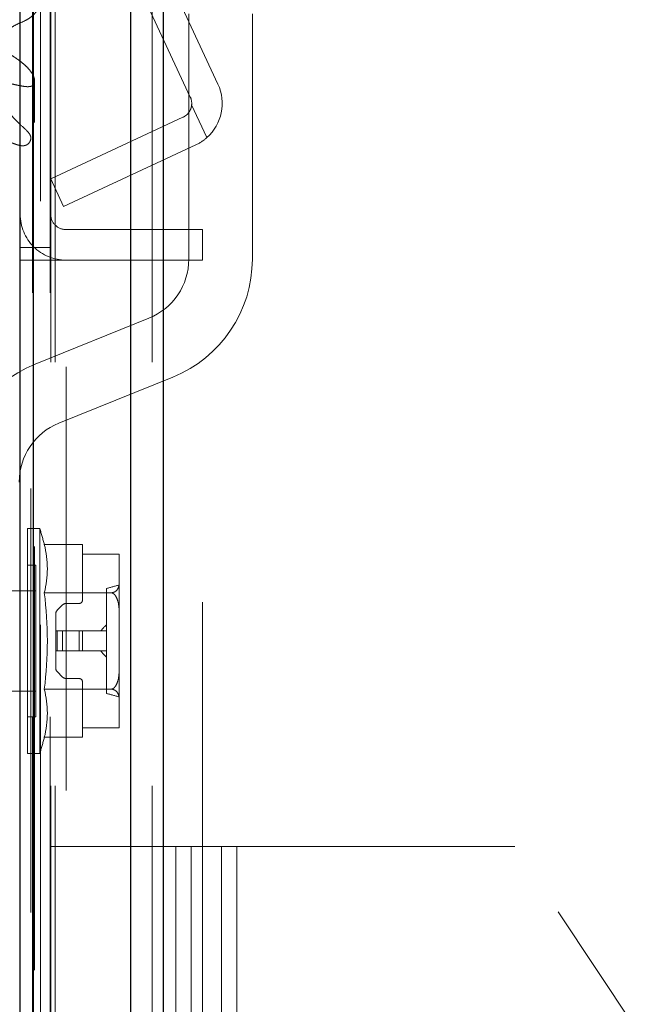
# Model space of a CAD drawing. Header units: inches. Extents: x 0.2 to 10.8, y 0.2 to 8.2.
# Tile 76 of 86: x 5.848 to 5.992, y 5.098 to 5.331. Entities that reach past the tile are written whole.
import ezdxf

# ---------------------------------------------------------------- set-up
doc = ezdxf.new("R2010")
doc.units = ezdxf.units.IN
doc.header["$MEASUREMENT"] = 0
doc.linetypes.add('HIDDEN', pattern=[0.07500000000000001, 0.05, -0.025])
doc.layers.add('DIMENSIONS', color=140, linetype='Continuous')
doc.layers.add('SLD-0', color=179, linetype='Continuous')
doc.styles.add('SLDTEXTSTYLE0', font='TXT', dxfattribs={"width": 0.7})
doc.dimstyles.new('SLDDIMSTYLE0', dxfattribs={"dimtxt": 0.0849609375, "dimasz": 0.13, "dimexe": 0, "dimexo": 0.0625, "dimgap": 0.021240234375, "dimtad": 0, "dimtih": 1, "dimtoh": 1, "dimlfac": 10, "dimrnd": 1e-09, "dimzin": 12, "dimdsep": 46, "dimtxsty": 'SLDTEXTSTYLE0', "dimsah": 1, "dimcen": 0.09, "dimadec": 0, "dimazin": 3, "dimtfac": 1, "dimtofl": 0, "dimtmove": 0, "dimatfit": 3, "dimfxl": 0, "dimfrac": 2, "dimtolj": 1, "dimtzin": 12, "dimarcsym": 0})
doc.dimstyles.new('SLDDIMSTYLE4', dxfattribs={"dimtxt": 0.0849609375, "dimasz": 0.13, "dimexe": 0, "dimexo": 0.0625, "dimgap": 0.021240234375, "dimtad": 0, "dimtih": 1, "dimtoh": 1, "dimdec": 4, "dimlfac": 10, "dimzin": 12, "dimdsep": 46, "dimtxsty": 'SLDTEXTSTYLE0', "dimsah": 1, "dimcen": 0.09, "dimadec": 0, "dimazin": 3, "dimtfac": 1, "dimtdec": 0, "dimtofl": 0, "dimtmove": 0, "dimatfit": 3, "dimfxl": 0, "dimfrac": 2, "dimtolj": 1, "dimtzin": 12, "dimarcsym": 0})

# ---------------------------------------------------------------- blocks, each defined once
blk = doc.blocks.new('_D_13')
at = {"layer": 'DIMENSIONS'}
blk.add_line((6.539681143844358, 5.745346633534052), (5.783343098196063, 5.745346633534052), dxfattribs=at)
for radius, start, end in [(0.7296104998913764, 160.6112118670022, 180), (0.7296104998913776, 205.0000000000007, 224.3887881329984)]:
    blk.add_arc((6.63795359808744, 5.745346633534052), radius, start, end, dxfattribs=at)
for points in [[(5.908343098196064, 5.745346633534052), (5.939711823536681, 5.873080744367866), (5.899867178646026, 5.876602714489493)], [(5.976701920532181, 5.436999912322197), (6.024491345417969, 5.314459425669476), (6.059114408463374, 5.33449048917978)]]:
    blk.add_solid(points, dxfattribs=at)
at = {"layer": 'DIMENSIONS', "insert": (5.821382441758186, 5.643964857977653), "char_height": 0.08333333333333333, "attachment_point": 1, "style": 'SLDTEXTSTYLE0'}
blk.add_mtext('25°', dxfattribs=at)
blk = doc.blocks.new('_D_18')
at = {"layer": 'DIMENSIONS'}
for p, q in [((5.834896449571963, 5.135547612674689), (5.365879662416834, 5.135547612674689)), ((5.490879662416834, 5.135547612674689), (5.490879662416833, 4.433737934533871)), ((5.329305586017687, 4.279686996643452), (5.300775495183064, 4.279686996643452)), ((5.300775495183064, 4.279686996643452), (5.300775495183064, 4.144656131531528)), ((5.652453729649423, 4.279686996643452), (5.680983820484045, 4.279686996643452)), ((5.680983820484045, 4.279686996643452), (5.680983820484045, 4.144656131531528)), ((5.300775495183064, 4.144656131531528), (5.329305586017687, 4.144656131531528)), ((5.680983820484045, 4.144656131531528), (5.652453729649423, 4.144656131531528)), ((5.490879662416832, 3.287147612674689), (5.490879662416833, 4.125636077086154)), ((5.834896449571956, 3.287147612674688), (5.365879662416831, 3.287147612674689))]:
    blk.add_line(p, q, dxfattribs=at)
for points in [[(5.490879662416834, 5.135547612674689), (5.470879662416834, 5.005547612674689), (5.510879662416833, 5.005547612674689)], [(5.490879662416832, 3.287147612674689), (5.510879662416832, 3.417147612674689), (5.470879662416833, 3.417147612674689)]]:
    blk.add_solid(points, dxfattribs=at)
at = {"layer": 'DIMENSIONS', "char_height": 0.08333333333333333, "attachment_point": 1, "style": 'SLDTEXTSTYLE0'}
for s, insert in [('18.48', (5.329305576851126, 4.406129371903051)), ('469.5', (5.329305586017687, 4.252078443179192))]:
    blk.add_mtext(s, dxfattribs=dict(at, insert=insert))
blk = doc.blocks.new('_D_19')
at = {"layer": 'DIMENSIONS'}
for p, q in [((5.798196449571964, 5.273847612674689), (4.896013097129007, 5.273847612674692)), ((5.021013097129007, 5.273847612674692), (5.021013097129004, 4.489293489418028)), ((4.859439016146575, 4.35916230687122), (4.830908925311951, 4.35916230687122)), ((4.830908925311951, 4.35916230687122), (4.830908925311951, 4.224131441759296)), ((5.18258715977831, 4.35916230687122), (5.211117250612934, 4.35916230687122)), ((5.211117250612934, 4.35916230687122), (5.211117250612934, 4.224131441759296)), ((4.830908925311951, 4.224131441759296), (4.859439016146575, 4.224131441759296)), ((5.211117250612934, 4.224131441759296), (5.18258715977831, 4.224131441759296)), ((5.021013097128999, 3.148747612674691), (5.021013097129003, 4.070080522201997)), ((5.798196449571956, 3.148747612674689), (4.896013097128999, 3.148747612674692))]:
    blk.add_line(p, q, dxfattribs=at)
for points in [[(5.021013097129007, 5.273847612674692), (5.001013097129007, 5.143847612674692), (5.041013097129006, 5.143847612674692)], [(5.021013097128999, 3.148747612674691), (5.041013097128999, 3.278747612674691), (5.001013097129, 3.278747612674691)]]:
    blk.add_solid(points, dxfattribs=at)
at = {"layer": 'DIMENSIONS', "char_height": 0.08333333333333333, "attachment_point": 1, "style": 'SLDTEXTSTYLE0'}
for s, insert in [('21.25', (4.859439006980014, 4.485604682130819)), ('539.8', (4.859439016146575, 4.33155375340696)), ('OPENING', (4.758976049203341, 4.177502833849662))]:
    blk.add_mtext(s, dxfattribs=dict(at, insert=insert))

msp = doc.modelspace()

# ---------------------------------------------------------------- linework, layer by layer
at = {"layer": 'SLD-0', "linetype": 'Continuous', "lineweight": 25}
for p, q in [((5.881887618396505, 5.384842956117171), (5.881887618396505, 3.049847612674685)), ((5.874250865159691, 3.049847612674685), (5.87425086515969, 5.383426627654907)), ((5.848196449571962, 3.049847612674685), (5.848196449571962, 5.372347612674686)), ((5.851359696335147, 3.049847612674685), (5.851359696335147, 5.372658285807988))]:
    msp.add_line(p, q, dxfattribs=at)
at = {"layer": 'SLD-0', "linetype": 'HIDDEN', "lineweight": 18}
for p, q in [((5.881887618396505, 5.384842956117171), (5.881887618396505, 3.049847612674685)), ((5.881887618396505, 3.049847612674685), (5.881887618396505, 5.384842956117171)), ((5.881887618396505, 3.049847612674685), (5.881887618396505, 5.384842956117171)), ((5.874250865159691, 3.049847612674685), (5.874250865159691, 5.383426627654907)), ((5.879342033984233, 3.049847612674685), (5.879342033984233, 5.383426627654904)), ((5.879342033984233, 3.049847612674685), (5.879342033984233, 5.383426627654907)), ((5.851359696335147, 3.049847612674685), (5.851359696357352, 5.372658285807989)), ((5.855396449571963, 3.049847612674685), (5.855396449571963, 5.372347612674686)), ((5.85645086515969, 3.049847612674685), (5.85645086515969, 5.372658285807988)), ((5.85645086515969, 3.049847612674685), (5.85645086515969, 5.372658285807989)), ((5.894840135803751, 5.315411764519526), (5.870497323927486, 5.367615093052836)), ((5.888314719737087, 5.312368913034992), (5.863971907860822, 5.364572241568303)), ((5.851054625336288, 3.066208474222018), (5.851054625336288, 5.356467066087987)), ((5.887949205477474, 5.274117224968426), (5.887949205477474, 5.332032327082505)), ((5.902949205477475, 5.332032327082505), (5.902949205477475, 5.274117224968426)), ((5.888635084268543, 5.310498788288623), (5.892233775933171, 5.302781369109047)), ((5.892233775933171, 5.302781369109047), (5.888635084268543, 5.310498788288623)), ((5.85539644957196, 5.293046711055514), (5.886573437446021, 5.307584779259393)), ((5.850708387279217, 5.302646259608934), (5.850708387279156, 5.30268430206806)), ((5.850708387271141, 3.119991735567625), (5.850708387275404, 5.3026421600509)), ((5.889616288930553, 5.30105936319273), (5.858439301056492, 5.286521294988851)), ((5.858439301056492, 5.286521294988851), (5.85539644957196, 5.293046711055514)), ((5.891196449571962, 5.281089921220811), (5.858996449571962, 5.281089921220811)), ((5.891196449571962, 5.281089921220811), (5.891196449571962, 5.273889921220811)), ((5.855396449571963, 5.276847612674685), (5.848196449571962, 5.276847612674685)), ((5.848196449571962, 5.273847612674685), (5.855396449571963, 5.273847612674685)), ((5.855396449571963, 5.273847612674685), (5.858996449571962, 5.273847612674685)), ((5.891196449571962, 5.273889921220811), (5.858996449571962, 5.273889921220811)), ((5.858996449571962, 3.148747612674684), (5.858996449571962, 5.273847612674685)), ((5.858996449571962, 3.148747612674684), (5.858996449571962, 5.273847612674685)), ((5.891196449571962, 5.273847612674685), (5.858996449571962, 5.273847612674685)), ((5.858996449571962, 3.148747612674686), (5.858996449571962, 5.273847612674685)), ((5.858996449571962, 3.148747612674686), (5.858996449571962, 5.273847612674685)), ((5.891196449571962, 4.893197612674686), (5.891196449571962, 5.273847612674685)), ((5.851701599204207, 5.249344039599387), (5.878573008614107, 5.260211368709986)), ((5.884196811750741, 5.246305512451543), (5.857325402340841, 5.235438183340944)), ((5.849878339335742, 5.184034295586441), (5.849878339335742, 5.210609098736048)), ((5.852808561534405, 5.210609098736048), (5.849878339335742, 5.210609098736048)), ((5.852808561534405, 5.184034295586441), (5.852808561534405, 5.210609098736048)), ((5.853875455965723, 5.206764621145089), (5.862870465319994, 5.206764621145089)), ((5.862870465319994, 5.206764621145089), (5.862870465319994, 5.204491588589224)), ((5.862870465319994, 5.204491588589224), (5.871530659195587, 5.204491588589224)), ((5.862870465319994, 5.204491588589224), (5.862870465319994, 5.193679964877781)), ((5.871531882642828, 5.20438407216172), (5.871531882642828, 5.204420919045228)), ((5.871531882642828, 5.197780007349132), (5.871531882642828, 5.20438407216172)), ((5.85184684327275, 5.201947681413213), (5.849878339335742, 5.201947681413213)), ((5.85184684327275, 5.184034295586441), (5.85184684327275, 5.201947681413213)), ((5.871531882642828, 5.19063836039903), (5.871531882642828, 5.197780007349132)), ((5.85184684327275, 5.195845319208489), (5.812923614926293, 5.195845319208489)), ((5.853875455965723, 5.195399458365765), (5.869639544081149, 5.195399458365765)), ((5.868579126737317, 5.17165304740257), (5.868579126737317, 5.196415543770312)), ((5.858193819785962, 5.192546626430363), (5.856917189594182, 5.191269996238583)), ((5.862083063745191, 5.192892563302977), (5.859028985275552, 5.192892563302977)), ((5.856571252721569, 5.190434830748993), (5.856571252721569, 5.186396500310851)), ((5.871531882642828, 5.177430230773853), (5.871531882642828, 5.19063836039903)), ((5.856571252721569, 5.181672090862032), (5.856571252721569, 5.186396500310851)), ((5.856571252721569, 5.186396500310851), (5.856917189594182, 5.186396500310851)), ((5.856917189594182, 5.186396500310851), (5.858193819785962, 5.186396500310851)), ((5.856917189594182, 5.181672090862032), (5.856917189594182, 5.186396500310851)), ((5.856917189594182, 5.181672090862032), (5.856917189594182, 5.186396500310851)), ((5.858193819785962, 5.186396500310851), (5.859028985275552, 5.186396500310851)), ((5.858193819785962, 5.181672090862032), (5.858193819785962, 5.186396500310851)), ((5.858193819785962, 5.181672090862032), (5.858193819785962, 5.186396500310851)), ((5.859028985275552, 5.186396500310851), (5.862083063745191, 5.186396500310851)), ((5.859028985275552, 5.181672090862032), (5.859028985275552, 5.186396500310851)), ((5.859028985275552, 5.181672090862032), (5.859028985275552, 5.186396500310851)), ((5.862083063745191, 5.181672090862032), (5.862083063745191, 5.186396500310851)), ((5.862083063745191, 5.186396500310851), (5.862870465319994, 5.186396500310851)), ((5.862083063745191, 5.181672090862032), (5.862083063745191, 5.186396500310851)), ((5.862870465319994, 5.186396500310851), (5.868579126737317, 5.186396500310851)), ((5.862870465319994, 5.181672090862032), (5.862870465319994, 5.186396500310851)), ((5.849878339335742, 5.157459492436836), (5.849878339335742, 5.184034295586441)), ((5.85184684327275, 5.16612090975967), (5.85184684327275, 5.184034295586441)), ((5.852808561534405, 5.157459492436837), (5.852808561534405, 5.184034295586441)), ((5.856571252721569, 5.181672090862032), (5.856917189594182, 5.181672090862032)), ((5.856571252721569, 5.181672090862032), (5.856571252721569, 5.17763376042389)), ((5.856917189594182, 5.181672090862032), (5.858193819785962, 5.181672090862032)), ((5.858193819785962, 5.181672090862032), (5.859028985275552, 5.181672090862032)), ((5.859028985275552, 5.181672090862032), (5.862083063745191, 5.181672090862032)), ((5.862083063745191, 5.181672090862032), (5.862870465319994, 5.181672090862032)), ((5.862870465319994, 5.181672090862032), (5.868579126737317, 5.181672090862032)), ((5.856917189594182, 5.1767985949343), (5.858193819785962, 5.175521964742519)), ((5.871531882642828, 5.170288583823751), (5.871531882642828, 5.177430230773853)), ((5.859028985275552, 5.175176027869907), (5.862083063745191, 5.175176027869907)), ((5.862870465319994, 5.174388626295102), (5.862870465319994, 5.16357700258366)), ((5.812923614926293, 5.172223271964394), (5.85184684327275, 5.172223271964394)), ((5.853875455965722, 5.172669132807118), (5.869639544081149, 5.172669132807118)), ((5.871531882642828, 5.163684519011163), (5.871531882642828, 5.170288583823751)), ((5.849878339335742, 5.16612090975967), (5.85184684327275, 5.16612090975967)), ((5.871530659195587, 5.16357700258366), (5.862870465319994, 5.16357700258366)), ((5.862870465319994, 5.16357700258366), (5.862870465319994, 5.161303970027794)), ((5.871531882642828, 5.163647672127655), (5.871531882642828, 5.163684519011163)), ((5.853875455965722, 5.161303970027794), (5.862870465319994, 5.161303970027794)), ((5.849878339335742, 5.157459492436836), (5.852808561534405, 5.157459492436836)), ((5.884896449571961, 5.135547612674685), (5.855396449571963, 5.135547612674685)), ((5.884896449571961, 4.473347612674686), (5.884896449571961, 5.135547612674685)), ((5.884896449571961, 4.473347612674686), (5.884896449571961, 5.135547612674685)), ((5.888496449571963, 5.135547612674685), (5.884896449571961, 5.135547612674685)), ((5.888496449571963, 4.473347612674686), (5.888496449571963, 5.135547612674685)), ((5.899296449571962, 5.135547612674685), (5.888496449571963, 5.135547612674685)), ((5.895696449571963, 4.473347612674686), (5.895696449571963, 5.135547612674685)), ((5.899296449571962, 4.473347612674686), (5.899296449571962, 5.135547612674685)), ((5.964846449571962, 5.135547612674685), (5.899296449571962, 5.135547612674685)), ((5.899296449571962, 4.473347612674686), (5.899296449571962, 5.135547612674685)), ((6.030396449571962, 5.036860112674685), (5.964846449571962, 5.135547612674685))]:
    msp.add_line(p, q, dxfattribs=at)
at = {"layer": 'SLD-0', "linetype": 'HIDDEN', "lineweight": 18, "flags": 128}
for points in [[(5.855263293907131, 3.066136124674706), (5.855263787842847, 4.202272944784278), (5.85526329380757, 5.356534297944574)], [(5.852983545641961, 3.087791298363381), (5.852983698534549, 4.193200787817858), (5.852983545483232, 5.334886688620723)], [(5.852983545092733, 3.087804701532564), (5.852983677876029, 4.164999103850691), (5.85298354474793, 5.334857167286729)], [(5.851578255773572, 3.1063373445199), (5.85157909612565, 4.235135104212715), (5.851578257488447, 5.316337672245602)], [(5.851578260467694, 3.106357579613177), (5.851579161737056, 4.193200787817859), (5.851578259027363, 5.316338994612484)]]:
    msp.add_lwpolyline(points, dxfattribs=at)
at = {"layer": 'SLD-0', "linetype": 'HIDDEN', "lineweight": 18}
for centre, radius, start, end in [((5.885052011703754, 5.310847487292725), 0.01080000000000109, 311.6806506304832, 25.00000000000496), ((5.885052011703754, 5.310847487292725), 0.003600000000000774, 354.4415682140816, 24.99999999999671), ((5.858996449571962, 5.284689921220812), 0.01080000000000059, 180, 270.0000000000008), ((5.858996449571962, 5.284689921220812), 0.003600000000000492, 180, 270.0000000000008), ((5.872949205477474, 5.274117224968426), 0.01499999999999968, 292.0193813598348, 0), ((5.872949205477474, 5.274117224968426), 0.03000000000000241, 292.0193813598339, 0), ((5.862949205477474, 5.221532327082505), 0.03000000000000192, 112.0193813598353, 180), ((5.862949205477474, 5.221532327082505), 0.01499999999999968, 112.0193813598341, 180), ((5.764508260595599, 5.184034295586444), 0.09221259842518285, 14.27044514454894, 16.7496602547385), ((5.831758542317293, 5.201082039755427), 0.02283527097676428, 345.5904657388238, 14.40953426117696), ((5.866882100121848, 5.204384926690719), 0.004649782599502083, 359.9894702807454, 1.314429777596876), ((5.869490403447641, 5.204420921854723), 0.002041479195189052, 359.999921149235, 1.983715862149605), ((5.866882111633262, 5.20438492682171), 0.004649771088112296, 359.9894686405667, 1.314431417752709), ((6.438206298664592, 3.160589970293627), 2.114015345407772, 105.5486179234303, 105.6317027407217), ((5.764508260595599, 5.184034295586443), 0.09008697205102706, 352.7523851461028, 7.247614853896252), ((5.859028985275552, 5.191711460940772), 0.001181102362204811, 90, 135), ((5.862083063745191, 5.193679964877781), 0.0007874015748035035, 270.0000000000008, 0), ((5.857752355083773, 5.190434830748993), 0.001181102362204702, 135, 180), ((5.857752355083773, 5.17763376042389), 0.001181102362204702, 180, 225.0000000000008), ((5.859028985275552, 5.17635713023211), 0.001181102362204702, 225.0000000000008, 270.0000000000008), ((5.862083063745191, 5.174388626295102), 0.0007874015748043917, 0, 90), ((5.831758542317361, 5.166986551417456), 0.02283527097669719, 345.5904657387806, 14.40953426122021), ((6.438205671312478, 7.207476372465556), 2.114013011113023, 254.3682972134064, 254.4513821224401), ((5.866882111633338, 5.163683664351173), 0.004649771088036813, 358.6855685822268, 0.01053135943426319), ((5.866882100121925, 5.163683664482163), 0.004649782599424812, 358.685570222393, 0.01052971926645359), ((5.86949035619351, 5.163647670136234), 0.002041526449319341, 358.0163070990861, 5.588956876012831e-05), ((5.764508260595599, 5.184034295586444), 0.09221259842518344, 343.2503397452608, 345.729554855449)]:
    msp.add_arc(centre, radius, start, end, dxfattribs=at)
for points, knots in [([(5.851054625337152, 5.356467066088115), (5.851420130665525, 5.356619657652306), (5.852090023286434, 5.356899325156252), (5.853031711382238, 5.357235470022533), (5.853807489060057, 5.357479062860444), (5.854380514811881, 5.357583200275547), (5.854783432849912, 5.357590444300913), (5.855050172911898, 5.357540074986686), (5.855235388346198, 5.357377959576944), (5.855320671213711, 5.357144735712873), (5.855336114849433, 5.356858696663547), (5.855273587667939, 5.356539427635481), (5.855162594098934, 5.356207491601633), (5.854929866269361, 5.355530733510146), (5.854491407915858, 5.354567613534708), (5.85382463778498, 5.353365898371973), (5.853120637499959, 5.352247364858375), (5.85233744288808, 5.35122263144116), (5.851389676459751, 5.350229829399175), (5.850520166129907, 5.34936261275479), (5.849803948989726, 5.348544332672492), (5.849262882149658, 5.34783470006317), (5.848629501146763, 5.346801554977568), (5.847937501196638, 5.344946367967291), (5.847704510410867, 5.342930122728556), (5.847400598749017, 5.341088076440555), (5.847221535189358, 5.33987994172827), (5.847118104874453, 5.338606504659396), (5.847185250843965, 5.337501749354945), (5.847497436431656, 5.336640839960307), (5.84797380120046, 5.336244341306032), (5.848504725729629, 5.336039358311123), (5.849086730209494, 5.335989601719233), (5.84983132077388, 5.336045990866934), (5.850578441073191, 5.336121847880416), (5.851169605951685, 5.336168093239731), (5.851552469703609, 5.336177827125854), (5.851833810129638, 5.336164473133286), (5.852115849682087, 5.33611167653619), (5.852392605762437, 5.336015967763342), (5.852678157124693, 5.335857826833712), (5.852913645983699, 5.335557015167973), (5.852987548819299, 5.335162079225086), (5.852988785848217, 5.334759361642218), (5.852928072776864, 5.33437241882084), (5.852782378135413, 5.333858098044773), (5.852472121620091, 5.333180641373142), (5.851957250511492, 5.332412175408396), (5.851282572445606, 5.331683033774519), (5.850498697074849, 5.331045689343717), (5.849325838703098, 5.330332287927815), (5.847823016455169, 5.329724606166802), (5.846296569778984, 5.328943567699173), (5.845038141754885, 5.328114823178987), (5.843994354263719, 5.327197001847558), (5.843386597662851, 5.326351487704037), (5.843117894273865, 5.325690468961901), (5.84301938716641, 5.325249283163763), (5.843014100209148, 5.32480082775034), (5.843122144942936, 5.324349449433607), (5.843288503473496, 5.324031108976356), (5.843493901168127, 5.323771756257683), (5.843729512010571, 5.323548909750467), (5.844125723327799, 5.323297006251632), (5.844649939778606, 5.323044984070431), (5.84520482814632, 5.322781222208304), (5.84583478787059, 5.322424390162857), (5.846539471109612, 5.321974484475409), (5.847351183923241, 5.321434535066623), (5.848265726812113, 5.320770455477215), (5.84921989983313, 5.319985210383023), (5.850144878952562, 5.319084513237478), (5.850863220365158, 5.318192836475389), (5.851390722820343, 5.317273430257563), (5.851581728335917, 5.316541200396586), (5.851592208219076, 5.315973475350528), (5.851529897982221, 5.315569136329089), (5.851257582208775, 5.315077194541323), (5.850646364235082, 5.314851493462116), (5.849998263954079, 5.314786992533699), (5.849254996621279, 5.314846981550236), (5.848312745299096, 5.314997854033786), (5.847228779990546, 5.315232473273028), (5.846136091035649, 5.315477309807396), (5.845162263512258, 5.315646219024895), (5.844411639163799, 5.315720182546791), (5.843879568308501, 5.315667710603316), (5.843514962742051, 5.315561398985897), (5.843231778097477, 5.315389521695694), (5.843042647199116, 5.315069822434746), (5.842983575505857, 5.314676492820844), (5.843035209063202, 5.314275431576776), (5.843121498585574, 5.313885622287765), (5.843251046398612, 5.313426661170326), (5.84343713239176, 5.31288850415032), (5.843667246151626, 5.312291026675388), (5.84387371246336, 5.311804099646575), (5.844020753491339, 5.311477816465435), (5.844098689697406, 5.311310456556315), (5.844139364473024, 5.311224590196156), (5.844159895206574, 5.311181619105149), (5.844170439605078, 5.311159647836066), (5.844175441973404, 5.31114924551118), (5.844178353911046, 5.311143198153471), (5.844179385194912, 5.311141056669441), (5.844181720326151, 5.311136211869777), (5.844180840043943, 5.311138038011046), (5.84417964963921, 5.311140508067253), (5.844181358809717, 5.311136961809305), (5.844181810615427, 5.311136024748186), (5.844182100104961, 5.311135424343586), (5.844182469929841, 5.31113465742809), (5.844182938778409, 5.311133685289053), (5.844183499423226, 5.311132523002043), (5.844184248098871, 5.311130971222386), (5.844185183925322, 5.311129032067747), (5.844186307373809, 5.311126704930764), (5.844187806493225, 5.31112360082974), (5.84418968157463, 5.311119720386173), (5.844191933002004, 5.311115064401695), (5.84419493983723, 5.311108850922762), (5.844198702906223, 5.31110108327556), (5.844203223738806, 5.311091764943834), (5.844208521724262, 5.311080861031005), (5.844214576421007, 5.311068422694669), (5.844221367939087, 5.311054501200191), (5.844228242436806, 5.311040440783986), (5.844251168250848, 5.310993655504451), (5.84430883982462, 5.31087713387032), (5.844438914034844, 5.31062127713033), (5.844701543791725, 5.310131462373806), (5.845115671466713, 5.309435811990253), (5.845666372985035, 5.308639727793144), (5.846412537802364, 5.307694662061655), (5.847593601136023, 5.306415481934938), (5.848889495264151, 5.305264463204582), (5.849917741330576, 5.304279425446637), (5.85043071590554, 5.303648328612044), (5.850749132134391, 5.302941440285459), (5.850672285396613, 5.302187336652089), (5.850383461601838, 5.301644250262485), (5.85003693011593, 5.301265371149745), (5.849685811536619, 5.301045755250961), (5.849268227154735, 5.300906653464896), (5.848813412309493, 5.300853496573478), (5.848319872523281, 5.300889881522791), (5.847776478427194, 5.301008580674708), (5.847158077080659, 5.301204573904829), (5.846467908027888, 5.301450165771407), (5.845997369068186, 5.301645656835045), (5.845747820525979, 5.301749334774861)], [0, 0, 0, 0, 0.01126777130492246, 0.02065140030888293, 0.02797978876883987, 0.03376005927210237, 0.03628641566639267, 0.03862352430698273, 0.04091172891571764, 0.04357633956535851, 0.04741083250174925, 0.05144594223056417, 0.05577400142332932, 0.06044538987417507, 0.07749990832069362, 0.09368254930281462, 0.1089547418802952, 0.1234211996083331, 0.1374589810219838, 0.1541857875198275, 0.1631814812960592, 0.1733416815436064, 0.1846204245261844, 0.2054555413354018, 0.2454682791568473, 0.2599675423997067, 0.2751970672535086, 0.291110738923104, 0.3078145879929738, 0.3169294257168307, 0.3232757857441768, 0.327302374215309, 0.3323881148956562, 0.3386202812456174, 0.3471351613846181, 0.3524201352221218, 0.3544046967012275, 0.3573351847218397, 0.3598770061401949, 0.3620585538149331, 0.3654233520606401, 0.3696475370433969, 0.3745584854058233, 0.379543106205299, 0.3846674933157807, 0.3899520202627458, 0.3993216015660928, 0.4110442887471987, 0.421894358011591, 0.4318958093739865, 0.4428826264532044, 0.4621394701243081, 0.4783951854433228, 0.492699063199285, 0.5077194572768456, 0.5224416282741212, 0.5279659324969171, 0.5334556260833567, 0.5389585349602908, 0.5445610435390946, 0.5503070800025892, 0.5523937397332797, 0.5556576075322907, 0.5602898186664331, 0.5664486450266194, 0.5726686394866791, 0.5782442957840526, 0.5878992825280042, 0.5977868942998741, 0.6078605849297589, 0.6227337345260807, 0.6366540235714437, 0.6496602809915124, 0.6610646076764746, 0.6740219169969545, 0.6771730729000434, 0.6823512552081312, 0.6894606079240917, 0.6953482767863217, 0.7000226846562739, 0.7066125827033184, 0.7151279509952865, 0.7256360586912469, 0.7366722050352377, 0.74550277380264, 0.7521767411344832, 0.7567669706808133, 0.7594119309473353, 0.7627429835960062, 0.7667833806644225, 0.77168496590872, 0.7770768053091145, 0.782020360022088, 0.7865163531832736, 0.7945956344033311, 0.8027267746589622, 0.8099369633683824, 0.8136537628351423, 0.8155825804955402, 0.8165591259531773, 0.817049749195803, 0.8172955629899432, 0.8174185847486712, 0.8174801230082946, 0.8175108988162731, 0.8175443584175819, 0.8175602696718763, 0.8175762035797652, 0.8176055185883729, 0.8176091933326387, 0.8176168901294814, 0.8176286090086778, 0.8176399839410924, 0.817655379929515, 0.8176747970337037, 0.8177015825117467, 0.8177323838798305, 0.817767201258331, 0.8178248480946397, 0.8178864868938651, 0.817952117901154, 0.8180716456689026, 0.8181950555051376, 0.818322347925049, 0.8185049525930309, 0.8186894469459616, 0.8188758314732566, 0.8190641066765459, 0.8205505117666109, 0.8235164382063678, 0.8292873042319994, 0.8402466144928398, 0.8518375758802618, 0.8625950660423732, 0.8809403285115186, 0.9088719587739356, 0.9180091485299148, 0.9271299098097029, 0.9359861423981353, 0.9448673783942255, 0.9543141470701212, 0.9584142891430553, 0.962390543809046, 0.966411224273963, 0.9704134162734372, 0.9744692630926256, 0.9794956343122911, 0.9854988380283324, 0.9923093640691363, 1, 1, 1, 1]), ([(5.886573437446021, 5.307584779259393), (5.886857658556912, 5.307717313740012), (5.887118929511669, 5.307883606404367), (5.887596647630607, 5.308282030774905), (5.887811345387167, 5.30851462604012), (5.888169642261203, 5.309020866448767), (5.888318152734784, 5.309301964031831), (5.888534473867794, 5.309883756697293), (5.888604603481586, 5.310185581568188), (5.888635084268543, 5.310498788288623)], [0, 0, 0, 0, 0.25, 0.25, 0.5, 0.5, 0.75, 0.75, 1, 1, 1, 1]), ([(5.869639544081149, 5.195399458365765), (5.869872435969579, 5.195408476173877), (5.870088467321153, 5.195459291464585), (5.870451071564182, 5.195601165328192), (5.87060015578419, 5.195691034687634), (5.87097502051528, 5.195980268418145), (5.871132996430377, 5.196197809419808), (5.871477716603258, 5.196863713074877), (5.871531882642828, 5.197322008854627), (5.871531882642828, 5.197780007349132)], [0, 0, 0, 0, 0.1250000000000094, 0.1250000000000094, 0.2500000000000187, 0.2500000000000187, 0.5000000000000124, 0.5000000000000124, 1, 1, 1, 1]), ([(5.871531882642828, 5.19063836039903), (5.871531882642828, 5.191554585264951), (5.871477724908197, 5.192471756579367), (5.871132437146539, 5.193804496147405), (5.870972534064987, 5.194241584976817), (5.870601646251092, 5.194814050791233), (5.870451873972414, 5.19499529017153), (5.870088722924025, 5.195279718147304), (5.869872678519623, 5.195381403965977), (5.869639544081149, 5.195399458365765)], [0, 0, 0, 0, 0.4999999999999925, 0.4999999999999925, 0.7499999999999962, 0.7499999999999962, 0.8749999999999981, 0.8749999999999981, 1, 1, 1, 1]), ([(5.869639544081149, 5.172669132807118), (5.869872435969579, 5.172687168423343), (5.870088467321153, 5.172788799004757), (5.870451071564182, 5.173072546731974), (5.87060015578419, 5.173252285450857), (5.87097502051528, 5.173830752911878), (5.871132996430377, 5.174265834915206), (5.871477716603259, 5.175597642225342), (5.871531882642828, 5.176514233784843), (5.871531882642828, 5.177430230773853)], [0, 0, 0, 0, 0.1249999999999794, 0.1249999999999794, 0.2499999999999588, 0.2499999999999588, 0.4999999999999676, 0.4999999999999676, 1, 1, 1, 1]), ([(5.871531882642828, 5.170288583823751), (5.871531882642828, 5.170746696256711), (5.871477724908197, 5.171205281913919), (5.871132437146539, 5.171871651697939), (5.870972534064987, 5.172090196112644), (5.870601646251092, 5.172376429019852), (5.870451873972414, 5.172467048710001), (5.870088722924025, 5.172609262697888), (5.869872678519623, 5.172660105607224), (5.869639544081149, 5.172669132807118)], [0, 0, 0, 0, 0.5000000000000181, 0.5000000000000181, 0.7500000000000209, 0.7500000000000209, 0.8750000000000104, 0.8750000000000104, 1, 1, 1, 1])]:
    msp.add_open_spline(points, degree=3, knots=knots, dxfattribs=at)
for points in [[(5.892233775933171, 5.302781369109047), (5.891444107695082, 5.302078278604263), (5.890571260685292, 5.301504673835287), (5.889616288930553, 5.30105936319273)], [(5.867181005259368, 5.186396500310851), (5.867603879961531, 5.186928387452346), (5.868081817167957, 5.187408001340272), (5.868579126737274, 5.187869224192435)], [(5.868579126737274, 5.180199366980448), (5.868081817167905, 5.180660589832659), (5.867603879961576, 5.181140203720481), (5.867181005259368, 5.181672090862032)]]:
    msp.add_open_spline(points, degree=3, dxfattribs=at)

# ---------------------------------------------------------------- dimensions: what is measured, and where the dimension line sits
at = {"layer": 'DIMENSIONS'}
dim = msp.add_angular_dim_2l(base=(5.918761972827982, 5.868207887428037), line1=((6.589681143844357, 5.745346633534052), (6.63795359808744, 5.745346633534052)), line2=((5.873771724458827, 5.389002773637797), (6.63795359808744, 5.745346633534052)), dimstyle='SLDDIMSTYLE4', dxfattribs=at)
dim.commit()
dim.dimension.update_dxf_attribs({"geometry": '_D_13', "text_midpoint": (5.922154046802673, 5.604057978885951), "dimtype": 162})
dim = msp.add_linear_dim(base=(5.021013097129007, 5.273847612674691), p1=(5.848196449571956, 3.148747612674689), p2=(5.848196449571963, 5.273847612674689), angle=90.0000000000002, text='<>\\POPENING', dimstyle='SLDDIMSTYLE0', dxfattribs=at)
dim.commit()
dim.dimension.update_dxf_attribs({"geometry": '_D_19', "text_midpoint": (5.021013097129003, 4.279687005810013), "dimtype": 160})
dim = msp.add_linear_dim(base=(5.490879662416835, 5.135547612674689), p1=(5.884896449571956, 3.287147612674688), p2=(5.884896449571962, 5.135547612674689), angle=90.0000000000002, dimstyle='SLDDIMSTYLE0', dxfattribs=at)
dim.commit()
dim.dimension.update_dxf_attribs({"geometry": '_D_18', "text_midpoint": (5.490879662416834, 4.279687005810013), "dimtype": 160})

doc.saveas('drawing.dxf')
